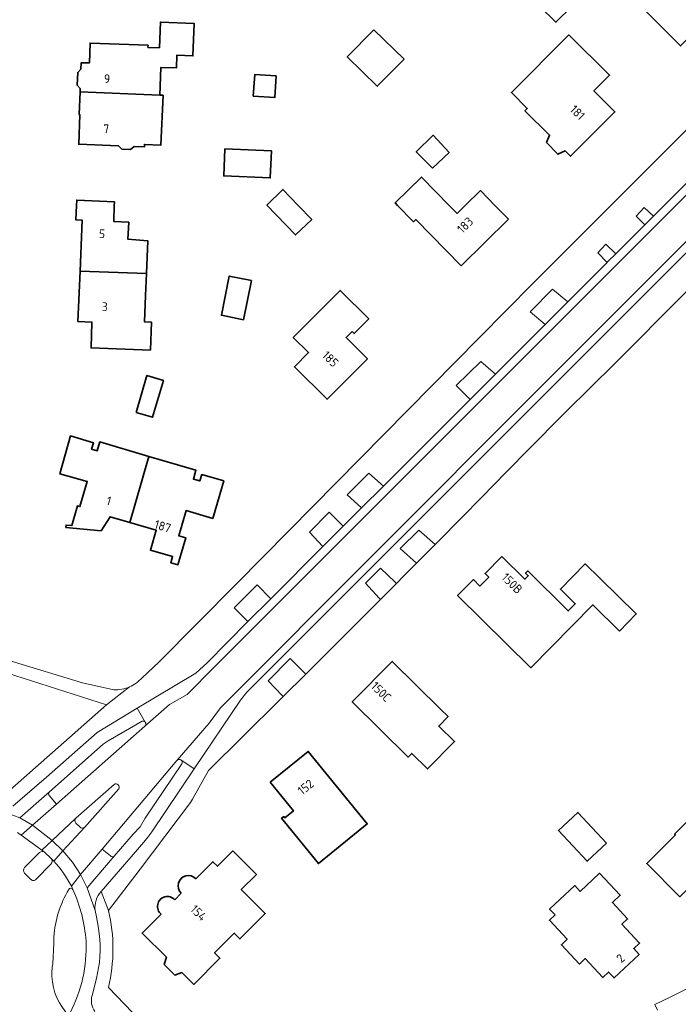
# Model space of a CAD drawing. Extents: x 152761 to 155748, y 459947 to 462743.
# Tile 43 of 256: x 153706 to 153806, y 461878 to 462028. Entities that reach past the tile are written whole.
import ezdxf
from ezdxf.enums import TextEntityAlignment as Align

# ---------------------------------------------------------------- set-up
doc = ezdxf.new("R2010")
doc.units = 0
doc.header["$LTSCALE"] = 0.75
for name, color, linetype, lineweight in [('B-RO-GR-GROENVOORZIENING-GV', 251, 'CONTINUOUS', 18), ('B-RO-OG-BEBOUWING-GV', 6, 'CONTINUOUS', 35), ('B-RO-OG-BEBOUWING-T18', 1, 'CONTINUOUS', 18), ('B-RO-OG-TERREIN_CULTUURSCHEIDING-GV', 251, 'CONTINUOUS', 18), ('B-RO-VH-VERHARDING_ASFALT-GV', 251, 'CONTINUOUS', 18), ('B-RO-VH-VERHARDING_BETON-GV', 251, 'CONTINUOUS', 18), ('B-RO-VH-VERHARDING_STRAATBAKSTEEN-GV', 251, 'CONTINUOUS', 18), ('B-RO-VH-VERHARDING_TEGEL-GV', 251, 'CONTINUOUS', 18)]:
    doc.layers.add(name, color=color, linetype=linetype, lineweight=lineweight)
doc.styles.add('NLCS-ISO-M200-T18', font='NLCS-ISO.ttf', dxfattribs={"height": 0.36})

msp = doc.modelspace()

# ---------------------------------------------------------------- linework, layer by layer
at = {"layer": 'B-RO-GR-GROENVOORZIENING-GV', "flags": 128}
for points in [[(153802.623, 461998.325), (153801.234, 461999.689), (153799.98, 461998.37), (153801.328, 461997.039)], [(153796.864, 461992.567), (153795.362, 461994.042), (153794.108, 461992.723), (153795.574, 461991.275), (153795.63, 461991.331)], [(153789.52, 461985.227), (153787.205, 461987.146), (153783.751, 461983.698), (153786.071, 461981.754)]]:
    msp.add_lwpolyline(points, close=True, dxfattribs=at)
at = {"layer": 'B-RO-OG-BEBOUWING-GV', "flags": 128}
for points in [[(153808.532, 462037.176), (153808.384, 462037.028), (153805.725, 462039.764), (153801.373, 462035.421), (153804.125, 462032.771), (153801.264, 462029.912), (153806.769, 462024.401), (153814.039, 462031.665)], [(153790.186, 462030.517), (153785.335, 462035.343), (153782.868, 462032.863), (153787.72, 462028.037)], [(153714.904, 462017.363), (153727.102, 462016.88), (153727.262, 462021.122), (153729.635, 462021.033), (153729.708, 462022.98), (153732.164, 462022.887), (153732.351, 462027.854), (153727.205, 462028.049), (153727.056, 462024.118), (153725.289, 462024.185), (153725.301, 462024.51), (153716.447, 462024.845), (153716.328, 462021.797), (153715.078, 462021.845), (153715.04, 462020.851), (153714.536, 462020.36), (153714.46, 462018.411), (153714.924, 462017.883)], [(153759.877, 462026.897), (153755.792, 462022.75), (153760.385, 462018.225), (153764.47, 462022.372)], [(153786.255, 462009.6), (153788.028, 462007.825), (153789.132, 462008.342), (153789.971, 462007.507), (153796.749, 462014.315), (153793.538, 462017.511), (153795.925, 462019.908), (153789.701, 462026.102), (153780.905, 462017.266), (153783.328, 462014.854), (153782.961, 462014.485), (153786.736, 462010.727)], [(153744.912, 462019.842), (153741.642, 462020.032), (153741.412, 462016.721), (153744.696, 462016.491)], [(153727.638, 462016.86), (153727.102, 462016.88), (153714.904, 462017.363), (153714.766, 462013.889), (153714.887, 462013.884), (153714.708, 462009.351), (153720.786, 462009.11), (153721.306, 462008.604), (153722.62, 462008.552), (153723.179, 462009.015), (153724.743, 462008.952), (153724.758, 462009.328), (153727.269, 462009.226)], [(153768.812, 462005.674), (153771.366, 462008.106), (153768.934, 462010.728), (153766.339, 462008.215)], [(153737.076, 462008.675), (153736.896, 462004.495), (153744, 462004.19), (153744.18, 462008.37)], [(153780.462, 461997.882), (153778.385, 462000), (153776.16, 462002.269), (153773.846, 462000), (153772.589, 461998.767), (153771.38, 462000), (153767.138, 462004.325), (153763.117, 462000.381), (153763.491, 462000), (153765.947, 461997.496), (153766.281, 461997.824), (153773.204, 461990.765)], [(153748.276, 462000), (153745.929, 462002.447), (153743.488, 462000.022), (153747.858, 461995.466), (153750.341, 461997.847)], [(153714.91, 461989.903), (153725.05, 461989.544), (153725.257, 461994.589), (153722.232, 461994.806), (153722.346, 461997.424), (153720.081, 461997.509), (153720.135, 462000), (153720.147, 462000.548), (153714.403, 462000.803), (153714.366, 462000), (153714.263, 461997.764), (153715.248, 461997.718)], [(153725.05, 461989.544), (153714.91, 461989.903), (153714.577, 461982.215), (153716.722, 461982.122), (153716.582, 461978.176), (153725.667, 461977.855), (153725.819, 461982.142), (153724.749, 461982.18), (153724.913, 461986.197)], [(153739.911, 461982.5), (153741.111, 461988.496), (153737.729, 461989.172), (153736.529, 461983.177)], [(153756.52, 461980.667), (153756.825, 461980.364), (153759.076, 461982.623), (153754.698, 461986.985), (153747.533, 461979.793), (153749.881, 461977.455), (153747.707, 461975.274), (153752.691, 461970.308), (153758.86, 461976.499), (153755.602, 461979.746)], [(153723.476, 461968.29), (153725.985, 461967.554), (153727.644, 461973.21), (153725.135, 461973.946)], [(153717.526, 461962.436), (153716.663, 461962.692), (153716.953, 461963.669), (153713.463, 461964.704), (153711.81, 461958.884), (153716, 461957.705), (153714.883, 461953.875), (153714.505, 461953.985), (153713.627, 461950.975), (153712.766, 461951.06), (153712.731, 461950.701), (153718.13, 461950.172), (153719.496, 461952.316), (153722.501, 461951.44), (153725.427, 461961.573), (153717.934, 461963.784), (153717.533, 461962.434)], [(153735.23, 461952.083), (153736.877, 461957.813), (153733.509, 461958.79), (153733.223, 461957.806), (153732.241, 461958.091), (153732.634, 461959.447), (153725.427, 461961.573), (153722.501, 461951.44), (153726.558, 461950.258), (153725.671, 461947.216), (153729.055, 461946.228), (153728.793, 461945.294), (153729.878, 461944.978), (153731.084, 461949.11), (153729.999, 461949.427), (153731.124, 461953.281)], [(153797.424, 461934.82), (153800.014, 461937.444), (153794.5, 461942.886), (153794.484, 461942.87), (153792.209, 461945.115), (153788.404, 461941.26), (153790.683, 461939.011), (153789.598, 461937.911), (153783.403, 461944.025), (153783.08, 461943.698), (153783.486, 461943.297), (153782.964, 461942.768), (153779.448, 461946.239), (153776.877, 461943.634), (153777.434, 461943.084), (153776.091, 461941.724), (153775.095, 461942.708), (153772.668, 461940.248), (153783.86, 461929.203), (153793.361, 461938.83)], [(153770.075, 461922.863), (153762.662, 461930.174), (153756.554, 461923.98), (153765.114, 461915.539), (153765.653, 461916.085), (153768.057, 461913.714), (153772.199, 461917.915), (153769.795, 461920.286), (153771.222, 461921.732)], [(153743.986, 461911.671), (153747.548, 461907.283), (153746.244, 461906.224), (153746.076, 461906.431), (153745.75, 461906.166), (153751.382, 461899.227), (153758.854, 461905.292), (153749.827, 461916.412)], [(153811.3, 461909.16), (153805.878, 461903.742), (153805.996, 461903.625), (153801.613, 461899.244), (153806.694, 461894.16), (153809.914, 461897.376), (153812.653, 461894.634), (153814.969, 461896.947), (153816.499, 461895.416), (153820.767, 461899.681), (153817.515, 461902.935), (153818.368, 461903.788), (153815.244, 461906.915), (153814.393, 461906.065)], [(153795.476, 461902.33), (153791.092, 461907.075), (153788.109, 461904.319), (153792.493, 461899.574)], [(153787.589, 461891.366), (153786.714, 461890.548), (153789.435, 461887.638), (153788.548, 461886.809), (153791.315, 461883.849), (153792.2, 461884.676), (153794.902, 461881.786), (153795.787, 461882.614), (153796.61, 461881.734), (153800.452, 461885.326), (153799.622, 461886.214), (153800.515, 461887.049), (153797.808, 461889.944), (153798.691, 461890.77), (153796.372, 461893.252), (153797.57, 461894.372), (153794.408, 461897.755), (153791.432, 461894.973), (153790.601, 461895.862), (153786.751, 461892.262)]]:
    msp.add_lwpolyline(points, close=True, dxfattribs=at)
for points in [[(153727.319, 461891.476), (153724.398, 461888.6), (153728.117, 461884.877), (153727.783, 461883.775), (153729.389, 461882.167), (153730.483, 461882.533), (153732.292, 461880.723), (153736.311, 461884.738), (153735.473, 461885.577), (153738.486, 461888.587), (153739.366, 461887.706), (153743.235, 461891.572), (153739.558, 461895.253), (153741.882, 461897.576), (153738.281, 461901.18), (153735.926, 461898.827), (153735.237, 461899.516), (153732.629, 461896.91)], [(153730.369, 461894.678), (153729.403, 461893.686)]]:
    msp.add_lwpolyline(points, dxfattribs=at)
at = {"layer": 'B-RO-OG-BEBOUWING-GV'}
for points in [[(153732.629, 461896.91, 1.0124661), (153730.369, 461894.678)], [(153729.403, 461893.686, 1.0805765), (153727.319, 461891.476)]]:
    msp.add_lwpolyline(points, format="xyb", dxfattribs=at)
at = {"layer": 'B-RO-OG-TERREIN_CULTUURSCHEIDING-GV', "flags": 128}
for points in [[(153752.067, 461947.769), (153755.182, 461950.896), (153753.024, 461953.036), (153750.011, 461949.958)], [(153744.078, 461939.756), (153741.985, 461941.89), (153738.478, 461938.401), (153740.577, 461936.28)], [(153718.938, 461923.547), (153699.793, 461929.636), (153700.983, 461910.87), (153703.292, 461909.704)]]:
    msp.add_lwpolyline(points, close=True, dxfattribs=at)
for points in [[(153724.423, 461921.04), (153719.187, 461917.997), (153718.445, 461917.489), (153710.249, 461910.234), (153710.223, 461910.211)], [(153710.223, 461909.601), (153711.302, 461908.35), (153724.836, 461920.268)], [(153729.77, 461915.065), (153729.727, 461915.021), (153718.298, 461901.447), (153719.551, 461900.404)], [(153720.125, 461900.373), (153723.044, 461903.752), (153724.097, 461904.839), (153724.839, 461906.159), (153730.493, 461914.495)], [(153710.884, 461887.023), (153710.724, 461883.872)]]:
    msp.add_lwpolyline(points, dxfattribs=at)
at = {"layer": 'B-RO-OG-TERREIN_CULTUURSCHEIDING-GV'}
for points in [[(153724.886, 461920.889, 0.2909232), (153724.423, 461921.04)], [(153724.836, 461920.268, 0.4026894), (153724.886, 461920.889)], [(153730.345, 461915.108, 0.3461023), (153729.77, 461915.065)], [(153730.493, 461914.495, 0.3880828), (153730.345, 461915.108)], [(153710.223, 461910.211, 0.4229508), (153710.223, 461909.601)], [(153719.551, 461900.404, 0.4373241), (153720.125, 461900.373)], [(153713.174, 461895.27, 0.1224373), (153710.911, 461887.993)], [(153713.803, 461895.28, 0.6264103), (153713.174, 461895.27)], [(153715.824, 461887.365, 0.0857751), (153713.803, 461895.28)], [(153710.911, 461887.993, 0.0154519), (153710.884, 461887.023)], [(153713.381, 461876.397, 0.131016), (153715.824, 461887.365)], [(153710.724, 461883.872, 0.0293864), (153710.605, 461882.819)], [(153710.605, 461882.819, 0.189901), (153712.714, 461876.485)]]:
    msp.add_lwpolyline(points, format="xyb", dxfattribs=at)
at = {"layer": 'B-RO-VH-VERHARDING_ASFALT-GV', "flags": 128}
for points in [[(153842.341, 462027.416), (153785.377, 461970.422), (153740.439, 461925.46), (153739.427, 461924.245), (153732.362, 461913.75), (153725.872, 461904.109), (153725.276, 461903.297), (153724.66, 461902.516), (153722.034, 461899.493), (153718.12, 461894.971), (153719.238, 461892.041), (153724.087, 461898.377), (153731.782, 461908.586), (153732.085, 461909.078), (153734.566, 461913.503), (153745.377, 461924.184), (153745.993, 461924.799), (153745.839, 461924.96), (153743.669, 461927.23), (153747.061, 461930.622), (153749.264, 461928.419), (153749.443, 461928.24), (153752.085, 461930.877), (153754.988, 461933.773), (153757.293, 461936.073), (153760.857, 461939.657), (153760.679, 461939.852), (153758.574, 461942.168), (153760.871, 461944.454), (153763.123, 461942.314), (153763.317, 461942.13), (153764.459, 461943.279), (153766.403, 461945.229), (153763.903, 461947.485), (153766.733, 461950.297), (153769.225, 461948.061), (153769.371, 461948.207), (153773.558, 461952.476), (153778.566, 461957.583), (153779.811, 461958.853), (153788.343, 461967.498), (153789.267, 461968.434), (153796.707, 461975.766), (153860.408, 462039.86)], [(153808.334, 462012.177), (153796.127, 462000), (153784.249, 461988.111), (153775.961, 461979.701), (153746.866, 461950.178), (153738.818, 461942.069), (153726.949, 461930.074), (153724.392, 461927.681)], [(153755.182, 461950.896), (153757.964, 461953.674), (153755.792, 461955.701), (153759.065, 461959.01), (153761.327, 461956.987), (153769.128, 461964.81), (153771.84, 461967.531), (153774.611, 461970.3), (153772.464, 461972.409), (153776.203, 461976.112), (153778.453, 461974.135), (153780.017, 461975.7), (153786.071, 461981.754), (153783.751, 461983.698), (153787.205, 461987.146), (153789.52, 461985.227), (153795.574, 461991.275), (153794.108, 461992.723), (153795.362, 461994.042), (153796.864, 461992.567), (153801.328, 461997.039), (153799.98, 461998.37), (153801.234, 461999.689), (153802.623, 461998.325), (153808.859, 462004.554)], [(153704.635, 461908.005), (153709.74, 461912.458), (153717.494, 461919.313), (153723.62, 461923), (153732.595, 461928.402), (153734.365, 461929.986), (153740.577, 461936.28), (153738.478, 461938.401), (153741.985, 461941.89), (153744.078, 461939.756), (153752.067, 461947.769), (153750.011, 461949.958), (153753.024, 461953.036), (153755.182, 461950.896)], [(153722.452, 461926.265), (153718.938, 461923.547), (153703.292, 461909.704), (153701.15, 461907.808), (153702.424, 461907.452)], [(153709.472, 461900.975), (153709.065, 461901.27), (153705.882, 461903.57), (153705.538, 461903.819)], [(153706.403, 461898.613), (153708.712, 461900.937)], [(153710.45, 461899.14), (153708.176, 461896.85)], [(153707.323, 461896.858), (153706.416, 461897.76)], [(153710.724, 461883.872), (153710.884, 461887.023)]]:
    msp.add_lwpolyline(points, dxfattribs=at)
at = {"layer": 'B-RO-VH-VERHARDING_ASFALT-GV'}
for points in [[(153724.392, 461927.681, -0.1144239), (153722.452, 461926.265)], [(153708.712, 461900.937, -0.3105395), (153709.472, 461900.975)], [(153710.46, 461900.015, -0.397702), (153710.45, 461899.14)], [(153710.864, 461899.604, 0.0085989), (153710.46, 461900.015)], [(153713.566, 461895.769, 0.0726881), (153710.864, 461899.604)], [(153706.416, 461897.76, -0.3622561), (153706.403, 461898.613)], [(153708.176, 461896.85, -0.487681), (153707.323, 461896.858)], [(153713.803, 461895.28, 0.0073758), (153713.566, 461895.769)], [(153710.911, 461887.993, -0.1224373), (153713.174, 461895.27)], [(153713.174, 461895.27, -0.6264103), (153713.803, 461895.28)], [(153710.884, 461887.023, -0.0154519), (153710.911, 461887.993)], [(153710.605, 461882.819, -0.0293864), (153710.724, 461883.872)], [(153712.714, 461876.485, -0.189901), (153710.605, 461882.819)]]:
    msp.add_lwpolyline(points, format="xyb", dxfattribs=at)
at = {"layer": 'B-RO-VH-VERHARDING_BETON-GV', "flags": 128}
for points in [[(153699.636, 461932.611), (153699.793, 461929.636), (153718.938, 461923.547), (153722.452, 461926.265)], [(153720.086, 461925.848), (153715.286, 461926.909), (153704.866, 461930.063), (153700.759, 461931.306)]]:
    msp.add_lwpolyline(points, dxfattribs=at)
at = {"layer": 'B-RO-VH-VERHARDING_BETON-GV'}
msp.add_lwpolyline([(153722.452, 461926.265, -0.1145564), (153720.086, 461925.848)], format="xyb", dxfattribs=at)
at = {"layer": 'B-RO-VH-VERHARDING_STRAATBAKSTEEN-GV', "flags": 128}
for points in [[(153720.821, 461910.664), (153715.568, 461904.768), (153712.276, 461901.19), (153713.747, 461899.467), (153714.972, 461897.562), (153718.298, 461901.447), (153729.727, 461915.021), (153729.77, 461915.065), (153734.655, 461920.718), (153736.368, 461923.07), (153784.508, 461971.276), (153852.549, 462039.41), (153848.986, 462042.938), (153780.905, 461974.825), (153735.471, 461929.37), (153731.276, 461925.129), (153728.603, 461923.565), (153724.836, 461920.268), (153711.302, 461908.35), (153707.611, 461905.1)], [(153707.611, 461905.1), (153710.643, 461902.758), (153714.232, 461906.168), (153720.103, 461911.351)], [(153720.103, 461911.351), (153714.232, 461906.168)], [(153715.568, 461904.768), (153720.821, 461910.664)], [(153714.237, 461905.423), (153714.842, 461904.837)], [(153708.712, 461900.937), (153706.403, 461898.613)], [(153710.46, 461900.015), (153709.472, 461900.975)], [(153708.176, 461896.85), (153710.45, 461899.14)], [(153706.416, 461897.76), (153707.323, 461896.858)]]:
    msp.add_lwpolyline(points, dxfattribs=at)
at = {"layer": 'B-RO-VH-VERHARDING_STRAATBAKSTEEN-GV'}
for points in [[(153720.821, 461910.664, 0.7964155), (153720.103, 461911.351)], [(153720.103, 461911.351, -0.7964155), (153720.821, 461910.664)], [(153714.232, 461906.168, 0.3771737), (153714.237, 461905.423)], [(153714.842, 461904.837, 0.395411), (153715.568, 461904.768)], [(153709.472, 461900.975, 0.3105395), (153708.712, 461900.937)], [(153710.45, 461899.14, 0.397702), (153710.46, 461900.015)], [(153706.403, 461898.613, 0.3622561), (153706.416, 461897.76)], [(153707.323, 461896.858, 0.487681), (153708.176, 461896.85)]]:
    msp.add_lwpolyline(points, format="xyb", dxfattribs=at)
at = {"layer": 'B-RO-VH-VERHARDING_TEGEL-GV', "flags": 128}
for points in [[(153724.836, 461920.268), (153728.603, 461923.565), (153731.276, 461925.129), (153735.471, 461929.37), (153780.905, 461974.825), (153848.986, 462042.938)], [(153847.841, 462032.919), (153853.431, 462038.512), (153852.549, 462039.41), (153784.508, 461971.276), (153736.368, 461923.07), (153734.655, 461920.718), (153729.77, 461915.065)], [(153730.345, 461915.108), (153732.362, 461913.75), (153739.427, 461924.245), (153740.439, 461925.46), (153785.377, 461970.422), (153842.341, 462027.416), (153847.841, 462032.919)], [(153808.859, 462004.554), (153802.623, 461998.325), (153801.328, 461997.039), (153796.864, 461992.567), (153795.63, 461991.331), (153795.574, 461991.275), (153789.52, 461985.227), (153786.071, 461981.754), (153780.017, 461975.7), (153778.453, 461974.135), (153774.611, 461970.3), (153771.84, 461967.531), (153769.128, 461964.81), (153761.327, 461956.987), (153757.964, 461953.674)], [(153757.964, 461953.674), (153755.182, 461950.896), (153752.067, 461947.769), (153744.078, 461939.756), (153740.577, 461936.28), (153734.365, 461929.986), (153732.595, 461928.402), (153723.62, 461923), (153724.886, 461920.889)], [(153724.886, 461920.889), (153723.62, 461923), (153717.494, 461919.313), (153709.74, 461912.458), (153704.635, 461908.005)], [(153710.223, 461910.211), (153710.249, 461910.234), (153718.445, 461917.489), (153719.187, 461917.997), (153724.423, 461921.04)], [(153884.636, 461912.102), (153885.632, 461912.606), (153885.297, 461913.269), (153886.073, 461916.368), (153881.699, 461914.179), (153870.308, 461908.478), (153859.609, 461903.123), (153848.386, 461897.506), (153814.486, 461880.539), (153814.4, 461880.72), (153813.335, 461882.836), (153809.806, 461881.06), (153805.177, 461878.76), (153802.861, 461877.661), (153803.279, 461876.774)], [(153730.493, 461914.495), (153724.839, 461906.159), (153724.097, 461904.839), (153723.044, 461903.752), (153720.125, 461900.373), (153715.969, 461895.505)], [(153718.12, 461894.971), (153722.034, 461899.493), (153724.66, 461902.516), (153725.276, 461903.297), (153725.872, 461904.109), (153732.362, 461913.75), (153730.345, 461915.108)], [(153702.424, 461907.452), (153705.704, 461906.252), (153710.223, 461910.211)], [(153710.223, 461910.211), (153705.704, 461906.252)], [(153705.704, 461906.252), (153707.611, 461905.1), (153711.302, 461908.35), (153710.223, 461909.601)], [(153705.308, 461903.984), (153705.538, 461903.819), (153705.882, 461903.57), (153707.611, 461905.1), (153705.704, 461906.252), (153702.424, 461907.452), (153701.15, 461907.808), (153700.633, 461907.953), (153700.534, 461907.989), (153699.999, 461908.085), (153699.363, 461908.199), (153698.723, 461908.297), (153698.081, 461908.376), (153697.437, 461908.438), (153696.791, 461908.483), (153694.814, 461908.524), (153695.706, 461906.331)], [(153714.232, 461906.168), (153710.643, 461902.758), (153712.276, 461901.19), (153715.568, 461904.768)], [(153714.842, 461904.837), (153714.237, 461905.423)], [(153710.864, 461899.604), (153712.276, 461901.19), (153710.643, 461902.758), (153709.065, 461901.27), (153709.472, 461900.975)], [(153709.472, 461900.975), (153710.46, 461900.015)], [(153714.972, 461897.562), (153713.747, 461899.467), (153712.276, 461901.19), (153710.864, 461899.604)], [(153718.298, 461901.447), (153714.972, 461897.562), (153715.969, 461895.505), (153720.125, 461900.373)], [(153719.551, 461900.404), (153718.298, 461901.447)], [(153717.393, 461891.071), (153717.199, 461892.054), (153715.969, 461895.505), (153714.972, 461897.562), (153713.566, 461895.769)], [(153713.566, 461895.769), (153714.972, 461897.562)], [(153715.969, 461895.505), (153717.199, 461892.054)], [(153719.244, 461892.013), (153719.238, 461892.041), (153718.12, 461894.971)], [(153717.199, 461892.054), (153717.393, 461891.071)], [(153716.751, 461879.02), (153717.437, 461881.646), (153717.859, 461884.103)], [(153717.859, 461884.103), (153717.437, 461881.646), (153716.751, 461879.02)], [(153720.633, 461873.711), (153722.811, 461876.216), (153722.927, 461876.423), (153719.235, 461880.273)]]:
    msp.add_lwpolyline(points, dxfattribs=at)
for points in [[(153774.611, 461970.3), (153778.453, 461974.135), (153776.203, 461976.112), (153772.464, 461972.409)], [(153761.327, 461956.987), (153759.065, 461959.01), (153755.792, 461955.701), (153757.964, 461953.674)], [(153766.403, 461945.229), (153769.225, 461948.061), (153766.733, 461950.297), (153763.903, 461947.485)], [(153760.857, 461939.657), (153763.317, 461942.13), (153763.123, 461942.314), (153760.871, 461944.454), (153758.574, 461942.168), (153760.679, 461939.852)], [(153745.993, 461924.799), (153749.443, 461928.24), (153749.264, 461928.419), (153747.061, 461930.622), (153743.669, 461927.23), (153745.839, 461924.96)], [(153710.643, 461902.758), (153707.611, 461905.1), (153705.882, 461903.57), (153709.065, 461901.27)]]:
    msp.add_lwpolyline(points, close=True, dxfattribs=at)
at = {"layer": 'B-RO-VH-VERHARDING_TEGEL-GV'}
for points in [[(153724.423, 461921.04, -0.2909232), (153724.886, 461920.889)], [(153724.886, 461920.889, -0.4026894), (153724.836, 461920.268)], [(153729.77, 461915.065, -0.3461023), (153730.345, 461915.108)], [(153730.345, 461915.108, -0.3880828), (153730.493, 461914.495)], [(153710.223, 461909.601, -0.4229508), (153710.223, 461910.211)], [(153714.237, 461905.423, -0.3771737), (153714.232, 461906.168)], [(153715.568, 461904.768, -0.395411), (153714.842, 461904.837)], [(153720.125, 461900.373, -0.4373241), (153719.551, 461900.404)], [(153710.46, 461900.015, -0.0085989), (153710.864, 461899.604)], [(153710.864, 461899.604, -0.0726881), (153713.566, 461895.769)], [(153713.566, 461895.769, -0.0073758), (153713.803, 461895.28)], [(153713.803, 461895.28, -0.0857751), (153715.824, 461887.365)], [(153717.199, 461892.054, -0.2129813), (153718.12, 461894.971)], [(153718.12, 461894.971, 0.2129813), (153717.199, 461892.054)], [(153719.235, 461880.273, 0.118995), (153719.244, 461892.013)], [(153717.859, 461884.103, 0.084678), (153717.393, 461891.071)], [(153717.393, 461891.071, -0.084678), (153717.859, 461884.103)], [(153715.824, 461887.365, -0.131016), (153713.381, 461876.397)], [(153717.175, 461876.593, -0.2365564), (153716.751, 461879.02)], [(153716.751, 461879.02, 0.2365564), (153717.175, 461876.593)]]:
    msp.add_lwpolyline(points, format="xyb", dxfattribs=at)

# ---------------------------------------------------------------- texts
at = {"layer": 'B-RO-OG-BEBOUWING-T18', "style": 'NLCS-ISO-M200-T18'}
for s, rotation, p in [('9', 359, (153719.037, 462019.38)), ('181', 315.1, (153791.009, 462014.218)), ('7', 359, (153718.907, 462011.722)), ('183', 44.4, (153773.826, 461996.977)), ('5', 357.5, (153718.265, 461995.654)), ('3', 357.5, (153718.679, 461984.478)), ('185', 315.1, (153753.206, 461976.492)), ('1', 343.7, (153719.31, 461954.768)), ('187', 343, (153727.546, 461950.871)), ('150B', 315.4, (153781.009, 461942.127)), ('150C', 315.4, (153760.971, 461925.539)), ('152', 39.1, (153749.428, 461910.936)), ('154', 315.7, (153733.033, 461891.68)), ('2', 43.1, (153797.597, 461884.731))]:
    msp.add_text(s, height=1.35, rotation=rotation, dxfattribs=at).set_placement(p, align=Align.MIDDLE)

doc.saveas('drawing.dxf')
